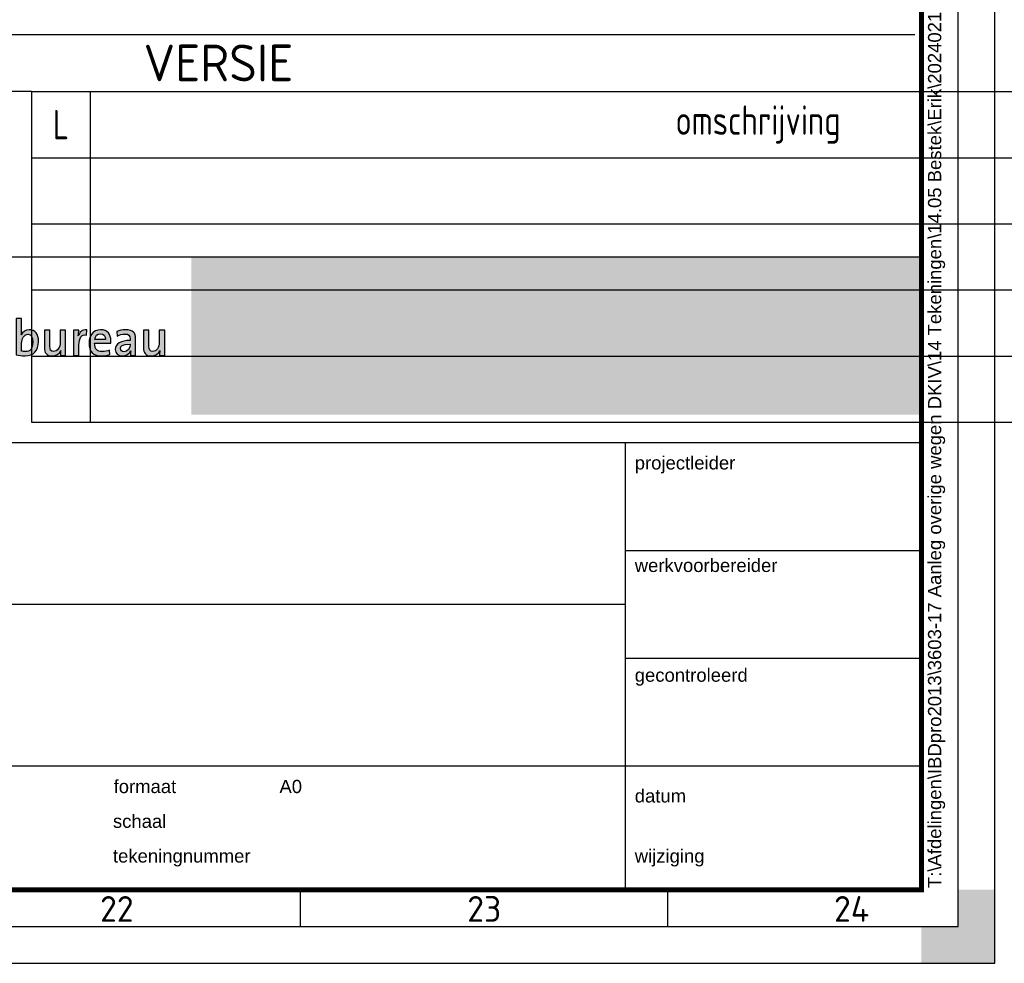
# Paper-space layout 'A0' of a CAD drawing. Header units: metres. Extents: x 0 to 1300, y 0 to 841.
# Tile 12 of 256: x 1056 to 1190, y 0 to 128. Entities that reach past the tile are written whole.
import ezdxf
from ezdxf.enums import TextEntityAlignment as Align

# ---------------------------------------------------------------- set-up
doc = ezdxf.new("R2010")
doc.units = ezdxf.units.M
for name, color, linetype, lineweight in [('X-XX-AL-TEKENBLAD-S @ 1', 7, 'Continuous', 25), ('X-XX-AL-TEKENBLAD_KADER-G', 7, 'Continuous', 25), ('X-XX-AL-TEKENBLAD_KADER_AFSNIJMARKERING-G', 7, 'Continuous', 25), ('X-XX-AL-TEKENBLAD_KADER_ROOSTERVERDELING-G', 7, 'Continuous', 25), ('X-XX-AL-TEKENBLAD_KADER_ROOSTERVERDELING-T35', 7, 'Continuous', 35), ('X-XX-AL-TEKENBLAD_TITELBLOK-G', 7, 'Continuous', 25)]:
    doc.layers.add(name, color=color, linetype=linetype, lineweight=lineweight)
doc.styles.add('03_50', font='arial.ttf', dxfattribs={"height": 175})
doc.styles.add('BUROTEXT', font='arial.ttf')
doc.styles.add('Isocp', font='isocp.shx', dxfattribs={"width": 0.8, "height": 0.75})
doc.styles.add('NLCS-ISO', font='NLCS-ISO.ttf')

# ---------------------------------------------------------------- blocks, each defined once
blk = doc.blocks.new('SAL-TEKENBLAD_A0-SO')
at = {"layer": 'X-XX-AL-TEKENBLAD_KADER_AFSNIJMARKERING-G'}
blk.add_hatch(color=256, dxfattribs=at).paths.add_polyline_path([(1179, 0), (1189, 0), (1189, 10), (1184, 10), (1184, 5), (1179, 5)])
at = {"layer": 'X-XX-AL-TEKENBLAD_KADER-G'}
for p, q in [((1189, 0), (1189, 841)), ((0, 0), (1189, 0))]:
    blk.add_line(p, q, dxfattribs=at)
at = {"layer": 'X-XX-AL-TEKENBLAD_KADER-G', "const_width": 0.7, "flags": 128}
blk.add_lwpolyline([(20, 10), (1179, 10), (1179, 831), (20, 831)], close=True, dxfattribs=at)
at = {"layer": 'X-XX-AL-TEKENBLAD_KADER_ROOSTERVERDELING-G'}
for p, q in [((1184, 5), (1184, 836)), ((1094.5, 5), (1094.5, 10)), ((1144.5, 5), (1144.5, 10)), ((15, 5), (1184, 5))]:
    blk.add_line(p, q, dxfattribs=at)
at = {"layer": 'X-XX-AL-TEKENBLAD_KADER_ROOSTERVERDELING-T35', "lineweight": 35, "style": 'NLCS-ISO'}
for s, p in [('22', (1069.5, 4.6)), ('23', (1119.5, 4.6)), ('24', (1169.5, 4.6))]:
    blk.add_text(s, height=3.5, dxfattribs=at).set_placement(p, align=Align.BOTTOM_CENTER)
blk = doc.blocks.new('*T20')
at = {"layer": 'X-XX-AL-TEKENBLAD_TITELBLOK-G', "color": 0, "linetype": 'ByBlock', "lineweight": -2, "transparency": 16777216}
for p, q in [((0, 0), (242.2, 0)), ((0, 0), (0, -45)), ((8, 0), (8, -45)), ((189.76, 0), (189.76, -45)), ((228.2, 0), (228.2, -45)), ((242.2, 0), (242.2, -45)), ((0, -9), (242.2, -9)), ((0, -18), (242.2, -18)), ((0, -27), (242.2, -27)), ((0, -36), (242.2, -36)), ((0, -45), (242.2, -45))]:
    blk.add_line(p, q, dxfattribs=at)
at = {"layer": 'X-XX-AL-TEKENBLAD_TITELBLOK-G', "color": 0, "transparency": 16777216, "char_height": 4, "attachment_point": 5}
for s, insert, width, style in [('{\\fNLCS-ISO|b0|i0|c0|p34;L }', (4, -4.5), 5, 'Isocp'), ('{\\fNLCS-ISO|b0|i0|c0|p34;omschrijving}', (98.88, -4.5), 178.7625, 'Isocp'), ('{\\fNLCS-ISO|b0|i0|c0|p34;datum}', (208.98, -4.5), 35.4375, 'Isocp'), ('{\\fNLCS-ISO|b0|i0|c0|p34;wv}', (235.2, -4.5), 11, 'BUROTEXT')]:
    blk.add_mtext(s, dxfattribs=dict(at, insert=insert, width=width, style=style))
blk = doc.blocks.new('*U14')
at = {"layer": 'X-XX-AL-TEKENBLAD_TITELBLOK-G'}
for p, q in [((190.01, 86.11), (190.01, 0)), ((0, 60.86), (190, 60.86)), ((149.71, 46.18), (190.02, 46.18)), ((149.71, 38.84), (0, 38.84)), ((149.71, 31.5), (190.02, 31.5)), ((190.02, 16.82), (0, 16.82)), ((0, 0), (190.01, 0))]:
    blk.add_line(p, q, dxfattribs=at)
blk.add_lwpolyline([(149.71, 60.86), (149.71, 0)], dxfattribs=at)
at = {"layer": 'X-XX-AL-TEKENBLAD_TITELBLOK-G', "insert": (190.9, 0.24), "char_height": 1.79987, "attachment_point": 1, "rotation": 90, "style": '03_50'}
blk.add_mtext('T:\\\\Afdelingen\\\\IBDpro2013\\\\3603-17 Aanleg overige wegen DKIV\\\\14 Tekeningen\\\\14.05 Bestek\\\\Erik\\\\20240213 C8-21-WT44 Reconstructie RSW.dwg', dxfattribs=at)
at = {"layer": 'X-XX-AL-TEKENBLAD_TITELBLOK-G', "char_height": 1.8, "width": 42.7, "attachment_point": 1, "style": 'BUROTEXT'}
for s, insert in [('projectleider', (150.99, 58.99)), ('werkvoorbereider', (150.99, 45.04)), ('gecontroleerd', (150.99, 30.11)), ('formaat', (80.07, 14.96)), ('datum', (150.99, 13.68)), ('schaal', (79.98, 10.23)), ('tekeningnummer', (79.98, 5.51)), ('wijziging', (150.99, 5.51))]:
    blk.add_mtext(s, dxfattribs=dict(at, insert=insert))
at = {"layer": 'X-XX-AL-TEKENBLAD_TITELBLOK-G', "style": 'BUROTEXT'}
for tag, height, p in [('TEKP1', 4, (27.39, 59.11)), ('TEKPL1', 1.8, (150.9, 55.78)), ('TEKP2', 4, (27.39, 52.57)), ('TEKOP1', 4, (27.39, 44.92)), ('TEKMK', 1.8, (150.99, 41.83)), ('TEKON1', 4, (27.39, 37.36)), ('TEKON2', 4, (27.39, 30.42)), ('TEKPA1', 1.8, (150.99, 26.9)), ('TEKFASE', 4, (27.39, 22.77)), ('TEKBEST', 1.8, (27.39, 14.95)), ('TEKF', 1.8, (102.64, 14.96)), ('TEKARCH', 1.8, (27.39, 10.22)), ('TEKSC', 1.8, (102.55, 10.23)), ('TEKPNR', 4, (27.39, 5.5)), ('TEKBN', 4, (102.55, 5.51)), ('TEKWZ', 4, (170, 5.51))]:
    blk.add_attdef(tag, text='', height=height, dxfattribs=at).set_placement(p, align=Align.TOP_LEFT)
blk.add_attdef('TEKDT', text='', height=1.8, dxfattribs=at).set_placement((181.29, 13.68), align=Align.TOP_RIGHT)
blk = doc.blocks.new('logo Drechtsteden-IBD')
at = {"layer": 'X-XX-AL-TEKENBLAD_TITELBLOK-G', "true_color": 0x3c8ecd}
h = blk.add_hatch(color=153, dxfattribs=at)
h.dxf.hatch_style = 2
h.set_gradient(color1=(60, 142, 205), one_color=1, tint=1)
h.paths.add_polyline_path([(90.64, 3.79), (90.64, 25.25), (190, 25.25), (190, 3.79)])
at = {"layer": 'X-XX-AL-TEKENBLAD_TITELBLOK-G'}
h = blk.add_hatch(color=256, dxfattribs=at)
edge = h.paths.add_edge_path()
edge.add_spline(control_points=[(68.03, 11.78), (67.55, 11.78), (67.18, 11.83), (66.81, 11.93), (66.81, 11.93), (66.81, 16.88), (66.81, 16.88), (66.81, 16.88), (67.55, 16.88), (67.55, 16.88), (67.55, 16.88), (67.55, 15.3), (67.55, 15.3), (67.55, 15.1), (67.53, 14.82), (67.49, 14.64), (67.49, 14.64), (67.5, 14.64), (67.5, 14.64), (67.68, 15.07), (68.09, 15.34), (68.59, 15.34), (69.41, 15.34), (69.85, 14.76), (69.85, 13.72), (69.85, 12.53), (69.17, 11.78), (68.03, 11.78)], knot_values=[0, 0, 0, 0, 1, 1, 1, 2, 2, 2, 3, 3, 3, 4, 4, 4, 5, 5, 5, 6, 6, 6, 7, 7, 7, 8, 8, 8, 9, 9, 9, 9], degree=3, periodic=0)
edge = h.paths.add_edge_path(flags=17)
edge.add_spline(control_points=[(68.4, 14.72), (67.85, 14.72), (67.55, 14.08), (67.55, 13.5), (67.55, 13.5), (67.55, 12.44), (67.55, 12.44), (67.7, 12.39), (67.87, 12.37), (68.09, 12.37), (68.67, 12.37), (69.07, 12.73), (69.07, 13.65), (69.07, 14.34), (68.86, 14.72), (68.4, 14.72)], knot_values=[0, 0, 0, 0, 1, 1, 1, 2, 2, 2, 3, 3, 3, 4, 4, 4, 5, 5, 5, 5], degree=3, periodic=0)
h = blk.add_hatch(color=256, dxfattribs=at)
edge = h.paths.add_edge_path()
edge.add_spline(control_points=[(72.84, 11.84), (72.84, 12.02), (72.85, 12.31), (72.89, 12.51), (72.89, 12.51), (72.88, 12.51), (72.88, 12.51), (72.68, 12.07), (72.27, 11.77), (71.69, 11.77), (70.9, 11.77), (70.66, 12.26), (70.66, 12.87), (70.66, 12.87), (70.66, 15.27), (70.66, 15.27), (70.66, 15.27), (71.4, 15.27), (71.4, 15.27), (71.4, 15.27), (71.4, 13.06), (71.4, 13.06), (71.4, 12.63), (71.51, 12.38), (71.91, 12.38), (72.42, 12.38), (72.8, 12.93), (72.8, 13.61), (72.8, 13.61), (72.8, 15.27), (72.8, 15.27), (72.8, 15.27), (73.54, 15.27), (73.54, 15.27), (73.54, 15.27), (73.54, 11.84), (73.54, 11.84), (73.54, 11.84), (72.84, 11.84), (72.84, 11.84)], knot_values=[0, 0, 0, 0, 1, 1, 1, 2, 2, 2, 3, 3, 3, 4, 4, 4, 5, 5, 5, 6, 6, 6, 7, 7, 7, 8, 8, 8, 9, 9, 9, 10, 10, 10, 11, 11, 11, 12, 12, 12, 13, 13, 13, 13], degree=3, periodic=0)
h = blk.add_hatch(color=256, dxfattribs=at)
edge = h.paths.add_edge_path()
edge.add_spline(control_points=[(76.38, 14.61), (75.69, 14.74), (75.36, 14.26), (75.36, 13.23), (75.36, 13.23), (75.36, 11.84), (75.36, 11.84), (75.36, 11.84), (74.62, 11.84), (74.62, 11.84), (74.62, 11.84), (74.62, 15.27), (74.62, 15.27), (74.62, 15.27), (75.33, 15.27), (75.33, 15.27), (75.33, 15.08), (75.3, 14.77), (75.26, 14.51), (75.26, 14.51), (75.27, 14.51), (75.27, 14.51), (75.42, 14.97), (75.77, 15.4), (76.41, 15.34), (76.41, 15.34), (76.38, 14.61), (76.38, 14.61)], knot_values=[0, 0, 0, 0, 1, 1, 1, 2, 2, 2, 3, 3, 3, 4, 4, 4, 5, 5, 5, 6, 6, 6, 7, 7, 7, 8, 8, 8, 9, 9, 9, 9], degree=3, periodic=0)
h = blk.add_hatch(color=256, dxfattribs=at)
edge = h.paths.add_edge_path()
edge.add_spline(control_points=[(79.68, 13.51), (79.68, 13.51), (77.49, 13.51), (77.49, 13.51), (77.47, 12.71), (77.82, 12.35), (78.5, 12.35), (78.85, 12.35), (79.22, 12.44), (79.5, 12.58), (79.5, 12.58), (79.57, 11.99), (79.57, 11.99), (79.23, 11.84), (78.81, 11.77), (78.39, 11.77), (77.31, 11.77), (76.73, 12.32), (76.73, 13.53), (76.73, 14.57), (77.29, 15.34), (78.29, 15.34), (79.28, 15.34), (79.7, 14.67), (79.7, 13.85), (79.7, 13.76), (79.69, 13.64), (79.68, 13.51)], knot_values=[0, 0, 0, 0, 1, 1, 1, 2, 2, 2, 3, 3, 3, 4, 4, 4, 5, 5, 5, 6, 6, 6, 7, 7, 7, 8, 8, 8, 9, 9, 9, 9], degree=3, periodic=0)
edge = h.paths.add_edge_path()
edge.add_spline(control_points=[(79.68, 13.51), (79.68, 13.51), (77.49, 13.51), (77.49, 13.51), (77.47, 12.71), (77.82, 12.36), (78.5, 12.36), (78.85, 12.36), (79.22, 12.44), (79.5, 12.58), (79.5, 12.58), (79.57, 11.99), (79.57, 11.99), (79.23, 11.84), (78.81, 11.77), (78.39, 11.77), (77.31, 11.77), (76.73, 12.32), (76.73, 13.53), (76.73, 14.57), (77.29, 15.34), (78.3, 15.34), (79.28, 15.34), (79.7, 14.67), (79.7, 13.85), (79.7, 13.76), (79.69, 13.64), (79.68, 13.51)], knot_values=[0, 0, 0, 0, 1, 1, 1, 2, 2, 2, 3, 3, 3, 4, 4, 4, 5, 5, 5, 6, 6, 6, 7, 7, 7, 8, 8, 8, 9, 9, 9, 9], degree=3, periodic=0)
edge = h.paths.add_edge_path(flags=16)
edge.add_spline(control_points=[(78.27, 14.79), (77.85, 14.79), (77.56, 14.49), (77.5, 14.03), (77.5, 14.03), (78.96, 14.03), (78.96, 14.03), (78.97, 14.5), (78.7, 14.79), (78.27, 14.79)], knot_values=[0, 0, 0, 0, 1, 1, 1, 2, 2, 2, 3, 3, 3, 3], degree=3, periodic=0)
edge = h.paths.add_edge_path(flags=16)
edge.add_spline(control_points=[(78.27, 14.79), (77.85, 14.79), (77.56, 14.49), (77.5, 14.03), (77.5, 14.03), (78.96, 14.03), (78.96, 14.03), (78.97, 14.5), (78.7, 14.79), (78.27, 14.79)], knot_values=[0, 0, 0, 0, 1, 1, 1, 2, 2, 2, 3, 3, 3, 3], degree=3, periodic=0)
h = blk.add_hatch(color=256, dxfattribs=at)
edge = h.paths.add_edge_path()
edge.add_spline(control_points=[(79.68, 13.51), (79.68, 13.51), (77.49, 13.51), (77.49, 13.51), (77.47, 12.71), (77.82, 12.35), (78.5, 12.35), (78.85, 12.35), (79.22, 12.44), (79.5, 12.58), (79.5, 12.58), (79.57, 11.99), (79.57, 11.99), (79.23, 11.84), (78.81, 11.77), (78.39, 11.77), (77.31, 11.77), (76.73, 12.32), (76.73, 13.53), (76.73, 14.57), (77.29, 15.34), (78.29, 15.34), (79.28, 15.34), (79.7, 14.67), (79.7, 13.85), (79.7, 13.76), (79.69, 13.64), (79.68, 13.51)], knot_values=[0, 0, 0, 0, 1, 1, 1, 2, 2, 2, 3, 3, 3, 4, 4, 4, 5, 5, 5, 6, 6, 6, 7, 7, 7, 8, 8, 8, 9, 9, 9, 9], degree=3, periodic=0)
edge = h.paths.add_edge_path(flags=16)
edge.add_spline(control_points=[(78.27, 14.79), (77.85, 14.79), (77.56, 14.49), (77.5, 14.03), (77.5, 14.03), (78.96, 14.03), (78.96, 14.03), (78.97, 14.5), (78.7, 14.79), (78.27, 14.79)], knot_values=[0, 0, 0, 0, 1, 1, 1, 2, 2, 2, 3, 3, 3, 3], degree=3, periodic=0)
h = blk.add_hatch(color=256, dxfattribs=at)
edge = h.paths.add_edge_path()
edge.add_spline(control_points=[(82.36, 11.84), (82.36, 12.06), (82.37, 12.29), (82.4, 12.47), (82.4, 12.47), (82.39, 12.48), (82.39, 12.48), (82.23, 12.07), (81.8, 11.77), (81.25, 11.77), (80.66, 11.77), (80.29, 12.1), (80.29, 12.65), (80.29, 13.43), (81.08, 13.89), (82.32, 13.89), (82.32, 13.89), (82.32, 14.11), (82.32, 14.11), (82.32, 14.54), (82.14, 14.76), (81.6, 14.76), (81.28, 14.76), (80.86, 14.66), (80.57, 14.48), (80.57, 14.48), (80.51, 15.11), (80.51, 15.11), (80.84, 15.24), (81.27, 15.34), (81.71, 15.34), (82.76, 15.34), (83.05, 14.88), (83.05, 14.18), (83.05, 14.18), (83.05, 12.78), (83.05, 12.78), (83.05, 12.48), (83.06, 12.13), (83.07, 11.84), (83.07, 11.84), (82.36, 11.84), (82.36, 11.84)], knot_values=[0, 0, 0, 0, 1, 1, 1, 2, 2, 2, 3, 3, 3, 4, 4, 4, 5, 5, 5, 6, 6, 6, 7, 7, 7, 8, 8, 8, 9, 9, 9, 10, 10, 10, 11, 11, 11, 12, 12, 12, 13, 13, 13, 14, 14, 14, 14], degree=3, periodic=0)
edge = h.paths.add_edge_path(flags=16)
edge.add_spline(control_points=[(82.32, 13.39), (81.24, 13.39), (81, 13.07), (81, 12.77), (81, 12.51), (81.18, 12.35), (81.47, 12.35), (81.98, 12.35), (82.32, 12.83), (82.32, 13.32), (82.32, 13.32), (82.32, 13.39), (82.32, 13.39)], knot_values=[0, 0, 0, 0, 1, 1, 1, 2, 2, 2, 3, 3, 3, 4, 4, 4, 4], degree=3, periodic=0)
edge = h.paths.add_edge_path()
edge.add_spline(control_points=[(82.36, 11.84), (82.36, 12.06), (82.37, 12.29), (82.4, 12.47), (82.4, 12.47), (82.39, 12.48), (82.39, 12.48), (82.23, 12.07), (81.8, 11.77), (81.25, 11.77), (80.66, 11.77), (80.29, 12.1), (80.29, 12.65), (80.29, 13.43), (81.08, 13.89), (82.32, 13.89), (82.32, 13.89), (82.32, 14.11), (82.32, 14.11), (82.32, 14.54), (82.14, 14.76), (81.6, 14.76), (81.28, 14.76), (80.86, 14.66), (80.57, 14.48), (80.57, 14.48), (80.51, 15.11), (80.51, 15.11), (80.84, 15.24), (81.27, 15.34), (81.71, 15.34), (82.76, 15.34), (83.05, 14.88), (83.05, 14.18), (83.05, 14.18), (83.05, 12.78), (83.05, 12.78), (83.05, 12.48), (83.06, 12.13), (83.07, 11.84), (83.07, 11.84), (82.36, 11.84), (82.36, 11.84)], knot_values=[0, 0, 0, 0, 1, 1, 1, 2, 2, 2, 3, 3, 3, 4, 4, 4, 5, 5, 5, 6, 6, 6, 7, 7, 7, 8, 8, 8, 9, 9, 9, 10, 10, 10, 11, 11, 11, 12, 12, 12, 13, 13, 13, 14, 14, 14, 14], degree=3, periodic=0)
edge = h.paths.add_edge_path(flags=16)
edge.add_spline(control_points=[(82.32, 13.39), (81.24, 13.39), (81, 13.07), (81, 12.77), (81, 12.51), (81.18, 12.35), (81.47, 12.35), (81.98, 12.35), (82.32, 12.83), (82.32, 13.32), (82.32, 13.32), (82.32, 13.39), (82.32, 13.39)], knot_values=[0, 0, 0, 0, 1, 1, 1, 2, 2, 2, 3, 3, 3, 4, 4, 4, 4], degree=3, periodic=0)
h = blk.add_hatch(color=256, dxfattribs=at)
edge = h.paths.add_edge_path()
edge.add_spline(control_points=[(82.36, 11.84), (82.36, 12.06), (82.37, 12.29), (82.4, 12.47), (82.4, 12.47), (82.39, 12.48), (82.39, 12.48), (82.23, 12.07), (81.8, 11.77), (81.25, 11.77), (80.66, 11.77), (80.29, 12.1), (80.29, 12.65), (80.29, 13.43), (81.08, 13.89), (82.32, 13.89), (82.32, 13.89), (82.32, 14.11), (82.32, 14.11), (82.32, 14.54), (82.14, 14.76), (81.6, 14.76), (81.28, 14.76), (80.86, 14.66), (80.57, 14.48), (80.57, 14.48), (80.51, 15.11), (80.51, 15.11), (80.84, 15.24), (81.27, 15.34), (81.71, 15.34), (82.76, 15.34), (83.05, 14.88), (83.05, 14.18), (83.05, 14.18), (83.05, 12.78), (83.05, 12.78), (83.05, 12.48), (83.06, 12.13), (83.07, 11.84), (83.07, 11.84), (82.36, 11.84), (82.36, 11.84)], knot_values=[0, 0, 0, 0, 1, 1, 1, 2, 2, 2, 3, 3, 3, 4, 4, 4, 5, 5, 5, 6, 6, 6, 7, 7, 7, 8, 8, 8, 9, 9, 9, 10, 10, 10, 11, 11, 11, 12, 12, 12, 13, 13, 13, 14, 14, 14, 14], degree=3, periodic=0)
edge = h.paths.add_edge_path(flags=16)
edge.add_spline(control_points=[(82.32, 13.39), (81.24, 13.39), (81, 13.07), (81, 12.77), (81, 12.51), (81.18, 12.35), (81.47, 12.35), (81.98, 12.35), (82.32, 12.83), (82.32, 13.32), (82.32, 13.32), (82.32, 13.39), (82.32, 13.39)], knot_values=[0, 0, 0, 0, 1, 1, 1, 2, 2, 2, 3, 3, 3, 4, 4, 4, 4], degree=3, periodic=0)
h = blk.add_hatch(color=256, dxfattribs=at)
edge = h.paths.add_edge_path()
edge.add_spline(control_points=[(86.32, 11.84), (86.32, 12.02), (86.33, 12.31), (86.37, 12.51), (86.37, 12.51), (86.36, 12.51), (86.36, 12.51), (86.16, 12.07), (85.75, 11.77), (85.17, 11.77), (84.39, 11.77), (84.15, 12.26), (84.15, 12.87), (84.15, 12.87), (84.15, 15.27), (84.15, 15.27), (84.15, 15.27), (84.88, 15.27), (84.88, 15.27), (84.88, 15.27), (84.88, 13.06), (84.88, 13.06), (84.88, 12.63), (85, 12.38), (85.39, 12.38), (85.91, 12.38), (86.29, 12.93), (86.29, 13.61), (86.29, 13.61), (86.29, 15.27), (86.29, 15.27), (86.29, 15.27), (87.03, 15.27), (87.03, 15.27), (87.03, 15.27), (87.03, 11.84), (87.03, 11.84), (87.03, 11.84), (86.32, 11.84), (86.32, 11.84)], knot_values=[0, 0, 0, 0, 1, 1, 1, 2, 2, 2, 3, 3, 3, 4, 4, 4, 5, 5, 5, 6, 6, 6, 7, 7, 7, 8, 8, 8, 9, 9, 9, 10, 10, 10, 11, 11, 11, 12, 12, 12, 13, 13, 13, 13], degree=3, periodic=0)
edge = h.paths.add_edge_path(flags=16)
edge.add_spline(control_points=[(86.32, 11.84), (86.32, 12.02), (86.33, 12.31), (86.37, 12.51), (86.37, 12.51), (86.36, 12.51), (86.36, 12.51), (86.16, 12.07), (85.75, 11.77), (85.17, 11.77), (84.39, 11.77), (84.15, 12.26), (84.15, 12.87), (84.15, 12.87), (84.15, 15.27), (84.15, 15.27), (84.15, 15.27), (84.88, 15.27), (84.88, 15.27), (84.88, 15.27), (84.88, 13.06), (84.88, 13.06), (84.88, 12.63), (84.99, 12.38), (85.39, 12.38), (85.91, 12.38), (86.29, 12.93), (86.29, 13.61), (86.29, 13.61), (86.29, 15.27), (86.29, 15.27), (86.29, 15.27), (87.03, 15.27), (87.03, 15.27), (87.03, 15.27), (87.03, 11.84), (87.03, 11.84), (87.03, 11.84), (86.32, 11.84), (86.32, 11.84)], knot_values=[0, 0, 0, 0, 1, 1, 1, 2, 2, 2, 3, 3, 3, 4, 4, 4, 5, 5, 5, 6, 6, 6, 7, 7, 7, 8, 8, 8, 9, 9, 9, 10, 10, 10, 11, 11, 11, 12, 12, 12, 13, 13, 13, 13], degree=3, periodic=0)
h = blk.add_hatch(color=256, dxfattribs=at)
edge = h.paths.add_edge_path()
edge.add_spline(control_points=[(86.32, 11.84), (86.32, 12.02), (86.33, 12.31), (86.37, 12.51), (86.37, 12.51), (86.36, 12.51), (86.36, 12.51), (86.16, 12.07), (85.75, 11.77), (85.17, 11.77), (84.39, 11.77), (84.15, 12.26), (84.15, 12.87), (84.15, 12.87), (84.15, 15.27), (84.15, 15.27), (84.15, 15.27), (84.88, 15.27), (84.88, 15.27), (84.88, 15.27), (84.88, 13.06), (84.88, 13.06), (84.88, 12.63), (85, 12.38), (85.39, 12.38), (85.91, 12.38), (86.29, 12.93), (86.29, 13.61), (86.29, 13.61), (86.29, 15.27), (86.29, 15.27), (86.29, 15.27), (87.03, 15.27), (87.03, 15.27), (87.03, 15.27), (87.03, 11.84), (87.03, 11.84), (87.03, 11.84), (86.32, 11.84), (86.32, 11.84)], knot_values=[0, 0, 0, 0, 1, 1, 1, 2, 2, 2, 3, 3, 3, 4, 4, 4, 5, 5, 5, 6, 6, 6, 7, 7, 7, 8, 8, 8, 9, 9, 9, 10, 10, 10, 11, 11, 11, 12, 12, 12, 13, 13, 13, 13], degree=3, periodic=0)
for points, knots in [([(68.03, 11.78), (67.55, 11.78), (67.18, 11.83), (66.81, 11.93), (66.81, 11.93), (66.81, 16.88), (66.81, 16.88), (66.81, 16.88), (67.55, 16.88), (67.55, 16.88), (67.55, 16.88), (67.55, 15.3), (67.55, 15.3), (67.55, 15.1), (67.53, 14.82), (67.49, 14.64), (67.49, 14.64), (67.5, 14.64), (67.5, 14.64), (67.68, 15.07), (68.09, 15.34), (68.59, 15.34), (69.41, 15.34), (69.85, 14.76), (69.85, 13.72), (69.85, 12.53), (69.17, 11.78), (68.03, 11.78)], [0, 0, 0, 0, 1, 1, 1, 2, 2, 2, 3, 3, 3, 4, 4, 4, 5, 5, 5, 6, 6, 6, 7, 7, 7, 8, 8, 8, 9, 9, 9, 9]), ([(68.03, 11.78), (67.55, 11.78), (67.18, 11.83), (66.81, 11.93), (66.81, 11.93), (66.81, 16.88), (66.81, 16.88), (66.81, 16.88), (67.55, 16.88), (67.55, 16.88), (67.55, 16.88), (67.55, 15.3), (67.55, 15.3), (67.55, 15.1), (67.53, 14.82), (67.49, 14.64), (67.49, 14.64), (67.5, 14.64), (67.5, 14.64), (67.68, 15.07), (68.09, 15.34), (68.59, 15.34), (69.41, 15.34), (69.85, 14.76), (69.85, 13.72), (69.85, 12.53), (69.17, 11.78), (68.03, 11.78)], [0, 0, 0, 0, 1, 1, 1, 2, 2, 2, 3, 3, 3, 4, 4, 4, 5, 5, 5, 6, 6, 6, 7, 7, 7, 8, 8, 8, 9, 9, 9, 9]), ([(72.84, 11.84), (72.84, 12.02), (72.85, 12.31), (72.89, 12.51), (72.89, 12.51), (72.88, 12.51), (72.88, 12.51), (72.68, 12.07), (72.27, 11.77), (71.69, 11.77), (70.9, 11.77), (70.66, 12.26), (70.66, 12.87), (70.66, 12.87), (70.66, 15.27), (70.66, 15.27), (70.66, 15.27), (71.4, 15.27), (71.4, 15.27), (71.4, 15.27), (71.4, 13.06), (71.4, 13.06), (71.4, 12.63), (71.51, 12.38), (71.91, 12.38), (72.42, 12.38), (72.8, 12.93), (72.8, 13.61), (72.8, 13.61), (72.8, 15.27), (72.8, 15.27), (72.8, 15.27), (73.54, 15.27), (73.54, 15.27), (73.54, 15.27), (73.54, 11.84), (73.54, 11.84), (73.54, 11.84), (72.84, 11.84), (72.84, 11.84)], [0, 0, 0, 0, 1, 1, 1, 2, 2, 2, 3, 3, 3, 4, 4, 4, 5, 5, 5, 6, 6, 6, 7, 7, 7, 8, 8, 8, 9, 9, 9, 10, 10, 10, 11, 11, 11, 12, 12, 12, 13, 13, 13, 13]), ([(72.84, 11.84), (72.84, 12.02), (72.85, 12.31), (72.89, 12.51), (72.89, 12.51), (72.88, 12.51), (72.88, 12.51), (72.68, 12.07), (72.27, 11.77), (71.69, 11.77), (70.9, 11.77), (70.66, 12.26), (70.66, 12.87), (70.66, 12.87), (70.66, 15.27), (70.66, 15.27), (70.66, 15.27), (71.4, 15.27), (71.4, 15.27), (71.4, 15.27), (71.4, 13.06), (71.4, 13.06), (71.4, 12.63), (71.51, 12.38), (71.91, 12.38), (72.42, 12.38), (72.8, 12.93), (72.8, 13.61), (72.8, 13.61), (72.8, 15.27), (72.8, 15.27), (72.8, 15.27), (73.54, 15.27), (73.54, 15.27), (73.54, 15.27), (73.54, 11.84), (73.54, 11.84), (73.54, 11.84), (72.84, 11.84), (72.84, 11.84)], [0, 0, 0, 0, 1, 1, 1, 2, 2, 2, 3, 3, 3, 4, 4, 4, 5, 5, 5, 6, 6, 6, 7, 7, 7, 8, 8, 8, 9, 9, 9, 10, 10, 10, 11, 11, 11, 12, 12, 12, 13, 13, 13, 13]), ([(76.38, 14.61), (75.69, 14.74), (75.36, 14.26), (75.36, 13.23), (75.36, 13.23), (75.36, 11.84), (75.36, 11.84), (75.36, 11.84), (74.62, 11.84), (74.62, 11.84), (74.62, 11.84), (74.62, 15.27), (74.62, 15.27), (74.62, 15.27), (75.33, 15.27), (75.33, 15.27), (75.33, 15.08), (75.3, 14.77), (75.26, 14.51), (75.26, 14.51), (75.27, 14.51), (75.27, 14.51), (75.42, 14.97), (75.77, 15.4), (76.41, 15.34), (76.41, 15.34), (76.38, 14.61), (76.38, 14.61)], [0, 0, 0, 0, 1, 1, 1, 2, 2, 2, 3, 3, 3, 4, 4, 4, 5, 5, 5, 6, 6, 6, 7, 7, 7, 8, 8, 8, 9, 9, 9, 9]), ([(76.38, 14.61), (75.69, 14.74), (75.36, 14.26), (75.36, 13.23), (75.36, 13.23), (75.36, 11.84), (75.36, 11.84), (75.36, 11.84), (74.62, 11.84), (74.62, 11.84), (74.62, 11.84), (74.62, 15.27), (74.62, 15.27), (74.62, 15.27), (75.33, 15.27), (75.33, 15.27), (75.33, 15.08), (75.3, 14.77), (75.26, 14.51), (75.26, 14.51), (75.27, 14.51), (75.27, 14.51), (75.42, 14.97), (75.77, 15.4), (76.41, 15.34), (76.41, 15.34), (76.38, 14.61), (76.38, 14.61)], [0, 0, 0, 0, 1, 1, 1, 2, 2, 2, 3, 3, 3, 4, 4, 4, 5, 5, 5, 6, 6, 6, 7, 7, 7, 8, 8, 8, 9, 9, 9, 9]), ([(79.68, 13.51), (79.68, 13.51), (77.49, 13.51), (77.49, 13.51), (77.47, 12.71), (77.82, 12.36), (78.5, 12.36), (78.85, 12.36), (79.22, 12.44), (79.5, 12.58), (79.5, 12.58), (79.57, 11.99), (79.57, 11.99), (79.23, 11.84), (78.81, 11.77), (78.39, 11.77), (77.31, 11.77), (76.73, 12.32), (76.73, 13.53), (76.73, 14.57), (77.29, 15.34), (78.3, 15.34), (79.28, 15.34), (79.7, 14.67), (79.7, 13.85), (79.7, 13.76), (79.69, 13.64), (79.68, 13.51)], [0, 0, 0, 0, 1, 1, 1, 2, 2, 2, 3, 3, 3, 4, 4, 4, 5, 5, 5, 6, 6, 6, 7, 7, 7, 8, 8, 8, 9, 9, 9, 9]), ([(79.68, 13.51), (79.68, 13.51), (77.49, 13.51), (77.49, 13.51), (77.47, 12.71), (77.82, 12.35), (78.5, 12.35), (78.85, 12.35), (79.22, 12.44), (79.5, 12.58), (79.5, 12.58), (79.57, 11.99), (79.57, 11.99), (79.23, 11.84), (78.81, 11.77), (78.39, 11.77), (77.31, 11.77), (76.73, 12.32), (76.73, 13.53), (76.73, 14.57), (77.29, 15.34), (78.29, 15.34), (79.28, 15.34), (79.7, 14.67), (79.7, 13.85), (79.7, 13.76), (79.69, 13.64), (79.68, 13.51)], [0, 0, 0, 0, 1, 1, 1, 2, 2, 2, 3, 3, 3, 4, 4, 4, 5, 5, 5, 6, 6, 6, 7, 7, 7, 8, 8, 8, 9, 9, 9, 9]), ([(78.27, 14.79), (77.85, 14.79), (77.56, 14.49), (77.5, 14.03), (77.5, 14.03), (78.96, 14.03), (78.96, 14.03), (78.97, 14.5), (78.7, 14.79), (78.27, 14.79)], [0, 0, 0, 0, 1, 1, 1, 2, 2, 2, 3, 3, 3, 3]), ([(78.27, 14.79), (77.85, 14.79), (77.56, 14.49), (77.5, 14.03), (77.5, 14.03), (78.96, 14.03), (78.96, 14.03), (78.97, 14.5), (78.7, 14.79), (78.27, 14.79)], [0, 0, 0, 0, 1, 1, 1, 2, 2, 2, 3, 3, 3, 3]), ([(82.36, 11.84), (82.36, 12.06), (82.37, 12.29), (82.4, 12.47), (82.4, 12.47), (82.39, 12.48), (82.39, 12.48), (82.23, 12.07), (81.8, 11.77), (81.25, 11.77), (80.66, 11.77), (80.29, 12.1), (80.29, 12.65), (80.29, 13.43), (81.08, 13.89), (82.32, 13.89), (82.32, 13.89), (82.32, 14.11), (82.32, 14.11), (82.32, 14.54), (82.14, 14.76), (81.6, 14.76), (81.28, 14.76), (80.86, 14.66), (80.57, 14.48), (80.57, 14.48), (80.51, 15.11), (80.51, 15.11), (80.84, 15.24), (81.27, 15.34), (81.71, 15.34), (82.76, 15.34), (83.05, 14.88), (83.05, 14.18), (83.05, 14.18), (83.05, 12.78), (83.05, 12.78), (83.05, 12.48), (83.06, 12.13), (83.07, 11.84), (83.07, 11.84), (82.36, 11.84), (82.36, 11.84)], [0, 0, 0, 0, 1, 1, 1, 2, 2, 2, 3, 3, 3, 4, 4, 4, 5, 5, 5, 6, 6, 6, 7, 7, 7, 8, 8, 8, 9, 9, 9, 10, 10, 10, 11, 11, 11, 12, 12, 12, 13, 13, 13, 14, 14, 14, 14]), ([(82.36, 11.84), (82.36, 12.06), (82.37, 12.29), (82.4, 12.47), (82.4, 12.47), (82.39, 12.48), (82.39, 12.48), (82.23, 12.07), (81.8, 11.77), (81.25, 11.77), (80.66, 11.77), (80.29, 12.1), (80.29, 12.65), (80.29, 13.43), (81.08, 13.89), (82.32, 13.89), (82.32, 13.89), (82.32, 14.11), (82.32, 14.11), (82.32, 14.54), (82.14, 14.76), (81.6, 14.76), (81.28, 14.76), (80.86, 14.66), (80.57, 14.48), (80.57, 14.48), (80.51, 15.11), (80.51, 15.11), (80.84, 15.24), (81.27, 15.34), (81.71, 15.34), (82.76, 15.34), (83.05, 14.88), (83.05, 14.18), (83.05, 14.18), (83.05, 12.78), (83.05, 12.78), (83.05, 12.48), (83.06, 12.13), (83.07, 11.84), (83.07, 11.84), (82.36, 11.84), (82.36, 11.84)], [0, 0, 0, 0, 1, 1, 1, 2, 2, 2, 3, 3, 3, 4, 4, 4, 5, 5, 5, 6, 6, 6, 7, 7, 7, 8, 8, 8, 9, 9, 9, 10, 10, 10, 11, 11, 11, 12, 12, 12, 13, 13, 13, 14, 14, 14, 14]), ([(86.32, 11.84), (86.32, 12.02), (86.33, 12.31), (86.37, 12.51), (86.37, 12.51), (86.36, 12.51), (86.36, 12.51), (86.16, 12.07), (85.75, 11.77), (85.17, 11.77), (84.39, 11.77), (84.15, 12.26), (84.15, 12.87), (84.15, 12.87), (84.15, 15.27), (84.15, 15.27), (84.15, 15.27), (84.88, 15.27), (84.88, 15.27), (84.88, 15.27), (84.88, 13.06), (84.88, 13.06), (84.88, 12.63), (84.99, 12.38), (85.39, 12.38), (85.91, 12.38), (86.29, 12.93), (86.29, 13.61), (86.29, 13.61), (86.29, 15.27), (86.29, 15.27), (86.29, 15.27), (87.03, 15.27), (87.03, 15.27), (87.03, 15.27), (87.03, 11.84), (87.03, 11.84), (87.03, 11.84), (86.32, 11.84), (86.32, 11.84)], [0, 0, 0, 0, 1, 1, 1, 2, 2, 2, 3, 3, 3, 4, 4, 4, 5, 5, 5, 6, 6, 6, 7, 7, 7, 8, 8, 8, 9, 9, 9, 10, 10, 10, 11, 11, 11, 12, 12, 12, 13, 13, 13, 13]), ([(86.32, 11.84), (86.32, 12.02), (86.33, 12.31), (86.37, 12.51), (86.37, 12.51), (86.36, 12.51), (86.36, 12.51), (86.16, 12.07), (85.75, 11.77), (85.17, 11.77), (84.39, 11.77), (84.15, 12.26), (84.15, 12.87), (84.15, 12.87), (84.15, 15.27), (84.15, 15.27), (84.15, 15.27), (84.88, 15.27), (84.88, 15.27), (84.88, 15.27), (84.88, 13.06), (84.88, 13.06), (84.88, 12.63), (85, 12.38), (85.39, 12.38), (85.91, 12.38), (86.29, 12.93), (86.29, 13.61), (86.29, 13.61), (86.29, 15.27), (86.29, 15.27), (86.29, 15.27), (87.03, 15.27), (87.03, 15.27), (87.03, 15.27), (87.03, 11.84), (87.03, 11.84), (87.03, 11.84), (86.32, 11.84), (86.32, 11.84)], [0, 0, 0, 0, 1, 1, 1, 2, 2, 2, 3, 3, 3, 4, 4, 4, 5, 5, 5, 6, 6, 6, 7, 7, 7, 8, 8, 8, 9, 9, 9, 10, 10, 10, 11, 11, 11, 12, 12, 12, 13, 13, 13, 13]), ([(68.4, 14.72), (67.85, 14.72), (67.55, 14.08), (67.55, 13.5), (67.55, 13.5), (67.55, 12.44), (67.55, 12.44), (67.7, 12.39), (67.87, 12.37), (68.09, 12.37), (68.67, 12.37), (69.07, 12.73), (69.07, 13.65), (69.07, 14.34), (68.86, 14.72), (68.4, 14.72)], [0, 0, 0, 0, 1, 1, 1, 2, 2, 2, 3, 3, 3, 4, 4, 4, 5, 5, 5, 5]), ([(68.4, 14.72), (67.85, 14.72), (67.55, 14.08), (67.55, 13.5), (67.55, 13.5), (67.55, 12.44), (67.55, 12.44), (67.7, 12.39), (67.87, 12.37), (68.09, 12.37), (68.67, 12.37), (69.07, 12.73), (69.07, 13.65), (69.07, 14.34), (68.86, 14.72), (68.4, 14.72)], [0, 0, 0, 0, 1, 1, 1, 2, 2, 2, 3, 3, 3, 4, 4, 4, 5, 5, 5, 5]), ([(82.32, 13.39), (81.24, 13.39), (81, 13.07), (81, 12.77), (81, 12.51), (81.18, 12.35), (81.47, 12.35), (81.98, 12.35), (82.32, 12.83), (82.32, 13.32), (82.32, 13.32), (82.32, 13.39), (82.32, 13.39)], [0, 0, 0, 0, 1, 1, 1, 2, 2, 2, 3, 3, 3, 4, 4, 4, 4]), ([(82.32, 13.39), (81.24, 13.39), (81, 13.07), (81, 12.77), (81, 12.51), (81.18, 12.35), (81.47, 12.35), (81.98, 12.35), (82.32, 12.83), (82.32, 13.32), (82.32, 13.32), (82.32, 13.39), (82.32, 13.39)], [0, 0, 0, 0, 1, 1, 1, 2, 2, 2, 3, 3, 3, 4, 4, 4, 4])]:
    blk.add_open_spline(points, degree=3, knots=knots, dxfattribs=at)

psp = doc.layouts.new('A0')

# ---------------------------------------------------------------- linework, layer by layer
at = {"layer": 'X-XX-AL-TEKENBLAD_TITELBLOK-G'}
for p, q in [((988.99, 126.37), (1178.12, 126.37)), ((1057.91, 118.61), (988.99, 118.61))]:
    psp.add_line(p, q, dxfattribs=at)
psp.add_lwpolyline([(988.99, 9.99), (988.99, 96.1), (1179, 96.1)], dxfattribs=at)

# ---------------------------------------------------------------- block references
psp.add_blockref('*T20', (1057.9, 118.6))
at = {"layer": 'X-XX-AL-TEKENBLAD-S @ 1'}
psp.add_blockref('SAL-TEKENBLAD_A0-SO', (0.01, -0.01), dxfattribs=at)
at = {"layer": 'X-XX-AL-TEKENBLAD_TITELBLOK-G'}
ref = psp.add_blockref('*U14', (989, 9.99), dxfattribs=at)
ref.add_attrib('TEKF', 'A0', dxfattribs={"height": 1.8, "style": 'BUROTEXT'}).set_placement((1091.64, 24.95), align=Align.TOP_LEFT)
psp.add_blockref('logo Drechtsteden-IBD', (989, 70.85), dxfattribs=at)

# ---------------------------------------------------------------- texts
at = {"layer": 'X-XX-AL-TEKENBLAD_TITELBLOK-G', "lineweight": 50, "style": 'NLCS-ISO'}
psp.add_text('VERSIE', height=5, rotation=360, dxfattribs=at).set_placement((1083.34, 119.99), align=Align.CENTER)

doc.saveas('drawing.dxf')
